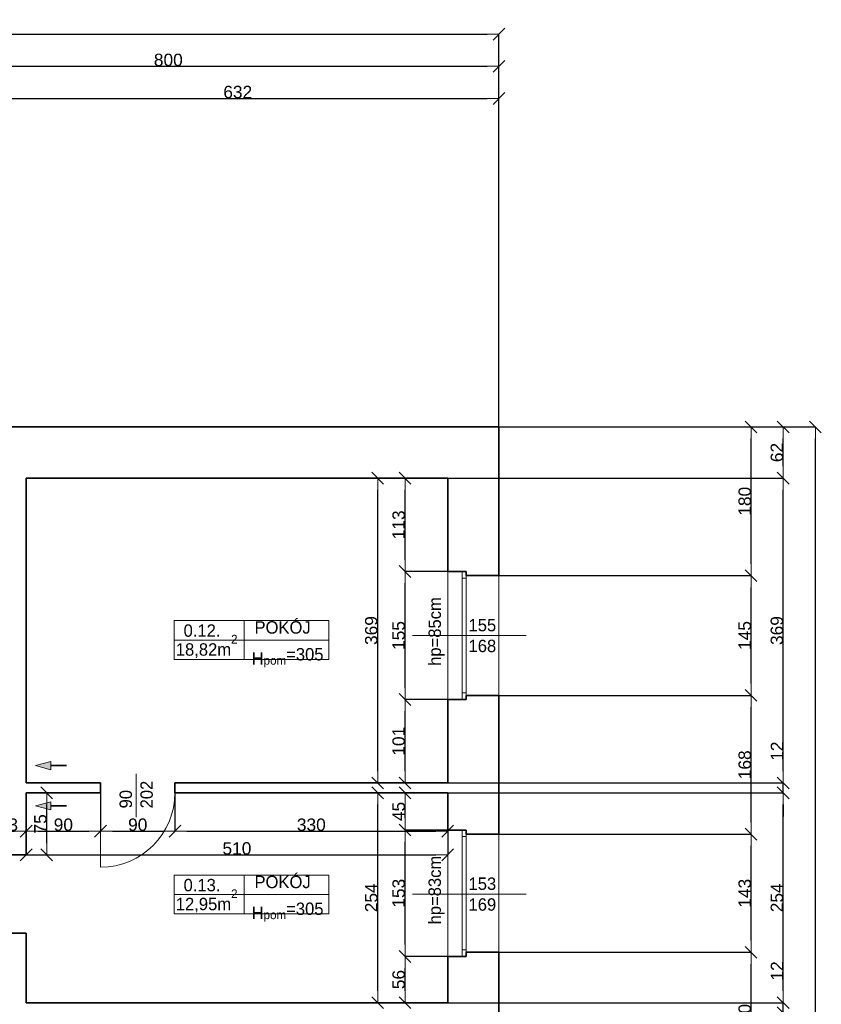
# Model space of a CAD drawing. Header units: metres. Extents: x 7506757 to 756746378, y 5735207 to 582114514.
# Tile 50 of 256: x 7552485 to 7562183, y 5830465 to 5842383. Entities that reach past the tile are written whole.
import ezdxf

# ---------------------------------------------------------------- set-up
doc = ezdxf.new("R2010")
doc.units = ezdxf.units.M
doc.header["$MEASUREMENT"] = 0
doc.header["$PDMODE"] = 2
doc.layers.get('0').update_dxf_attribs({"color": 250, "linetype": 'CONTINUOUS', "lineweight": 100, "plot": 0})
doc.layers.get('Defpoints').update_dxf_attribs({"linetype": 'CONTINUOUS'})
for name, color, linetype, lineweight in [('2D - Ogolne46', 7, 'CONTINUOUS', 18), ('7 - linia widok1', 7, 'CONTINUOUS', 13), ('M_OCIANA1', 7, 'CONTINUOUS', 13), ('M_OCIANA6', 5, 'CONTINUOUS', 35), ('M_OPISY141', 7, 'CONTINUOUS', 0), ('m_umeblowanie1', 7, 'CONTINUOUS', 13), ('opis1', 7, 'CONTINUOUS', 13)]:
    doc.layers.add(name, color=color, linetype=linetype, lineweight=lineweight)
doc.layers.add('M_OCIANA', color=7, linetype='CONTINUOUS')
doc.layers.add('PWYMIAR', color=7, linetype='CONTINUOUS')
doc.styles.add('GENERATED_STYLE_1', font='arial.ttf')
doc.styles.add('GENERATED_STYLE_2', font='txt')
doc.dimstyles.new('GENERATED_STYLE__1', dxfattribs={"dimtxt": 150, "dimasz": 142.5, "dimexe": 0.18, "dimexo": 0, "dimgap": 0.09, "dimtad": 1, "dimdec": 0, "dimlfac": 0.1, "dimzin": 0, "dimdsep": 46, "dimtxsty": 'GENERATED_STYLE_1', "dimblk": 'ARROWHEAD_6', "dimblk1": 'ARROWHEAD_6', "dimblk2": 'ARROWHEAD_6', "dimcen": 0.09, "dimclrd": 251, "dimclre": 251, "dimclrt": 7, "dimazin": 0, "dimtfac": 1, "dimtdec": 4, "dimtmove": 0, "dimatfit": 3, "dimfxl": 0, "dimtolj": 1, "dimtzin": 0, "dimarcsym": 0})
doc.dimstyles.new('GENERATED_STYLE__2', dxfattribs={"dimtxt": 150, "dimasz": 142.5, "dimexe": 0.18, "dimexo": 0, "dimgap": 0.09, "dimtad": 1, "dimtih": 1, "dimtoh": 1, "dimdec": 0, "dimlfac": 0.1, "dimzin": 0, "dimdsep": 46, "dimtxsty": 'GENERATED_STYLE_1', "dimblk": 'ARROWHEAD_6', "dimblk1": 'ARROWHEAD_6', "dimblk2": 'ARROWHEAD_6', "dimcen": 0.09, "dimclrd": 251, "dimclre": 251, "dimclrt": 7, "dimazin": 0, "dimtfac": 1, "dimtdec": 4, "dimtmove": 0, "dimatfit": 3, "dimfxl": 0, "dimtolj": 1, "dimtzin": 0, "dimarcsym": 0})

# ---------------------------------------------------------------- blocks, each defined once
blk = doc.blocks.new('Linia_55', base_point=(611546, 282375))
at = {"layer": 'M_OCIANA1', "linetype": 'Continuous'}
blk.add_hatch(color=256, dxfattribs=at).paths.add_polyline_path([(611546, 282375), (611732, 282425), (611732, 282325)], flags=0)
for p, q in [((611546, 282375), (611732, 282425)), ((611546, 282375), (611732, 282325)), ((611732, 282425), (611732, 282325))]:
    blk.add_line(p, q, dxfattribs=at)
at = {"layer": 'M_OCIANA6', "linetype": 'Continuous'}
blk.add_line((611732, 282375), (611924, 282375), dxfattribs=at)
blk = doc.blocks.new('Linia_56', base_point=(611546, 281888))
at = {"layer": 'M_OCIANA1', "linetype": 'Continuous'}
blk.add_hatch(color=256, dxfattribs=at).paths.add_polyline_path([(611546, 281888), (611732, 281938), (611732, 281838)], flags=0)
for p, q in [((611546, 281888), (611732, 281938)), ((611546, 281888), (611732, 281838)), ((611732, 281938), (611732, 281838))]:
    blk.add_line(p, q, dxfattribs=at)
at = {"layer": 'M_OCIANA6', "linetype": 'Continuous'}
blk.add_line((611732, 281888), (611924, 281888), dxfattribs=at)
blk = doc.blocks.new('ARROWHEAD_6')
at = {"color": 0, "linetype": 'Continuous', "lineweight": 0}
for p, q in [((0, 0), (-1, 0)), ((-0.5, -0.5), (0.5, 0.5))]:
    blk.add_line(p, q, dxfattribs=at)
blk = doc.blocks.new('*D4369')
at = {"layer": 'Defpoints', "color": 0, "linetype": 'Continuous', "transparency": 16777216}
for p in [(7552133, 5833114), (7552563, 5832561), (7552563, 5832274)]:
    blk.add_point(p, dxfattribs=at)
at = {"layer": 'PWYMIAR', "color": 251, "linetype": 'Continuous', "lineweight": -2, "transparency": 16777216}
for p, q in [((7552133, 5833114), (7552133, 5832561)), ((7552276, 5832561), (7552421, 5832561)), ((7552563, 5832274), (7552563, 5832561))]:
    blk.add_line(p, q, dxfattribs=at)
at = {"layer": 'PWYMIAR', "color": 251, "linetype": 'Continuous', "lineweight": -2, "transparency": 16777216, "xscale": 142.5, "yscale": 142.5, "zscale": 142.5, "rotation": 180}
blk.add_blockref('ARROWHEAD_6', (7552133, 5832561), dxfattribs=at)
at = {"layer": 'PWYMIAR', "color": 251, "linetype": 'Continuous', "lineweight": -2, "transparency": 16777216, "xscale": 142.5, "yscale": 142.5, "zscale": 142.5}
blk.add_blockref('ARROWHEAD_6', (7552563, 5832561), dxfattribs=at)
at = {"layer": 'PWYMIAR', "color": 7, "linetype": 'Continuous', "lineweight": 13, "transparency": 16777216, "insert": (7552348, 5832638), "char_height": 150, "attachment_point": 5, "style": 'GENERATED_STYLE_1'}
blk.add_mtext('\\A1;43', dxfattribs=at)
blk = doc.blocks.new('*D4370')
at = {"layer": 'Defpoints', "color": 0, "linetype": 'Continuous', "transparency": 16777216}
for p in [(7553463, 5833024), (7553463, 5832561), (7552563, 5832274)]:
    blk.add_point(p, dxfattribs=at)
at = {"layer": 'PWYMIAR', "color": 251, "linetype": 'Continuous', "lineweight": -2, "transparency": 16777216}
for p, q in [((7553463, 5833024), (7553463, 5832561)), ((7552563, 5832274), (7552563, 5832561)), ((7552706, 5832561), (7553321, 5832561))]:
    blk.add_line(p, q, dxfattribs=at)
at = {"layer": 'PWYMIAR', "color": 251, "linetype": 'Continuous', "lineweight": -2, "transparency": 16777216, "xscale": 142.5, "yscale": 142.5, "zscale": 142.5, "rotation": 180}
blk.add_blockref('ARROWHEAD_6', (7552563, 5832561), dxfattribs=at)
at = {"layer": 'PWYMIAR', "color": 251, "linetype": 'Continuous', "lineweight": -2, "transparency": 16777216, "xscale": 142.5, "yscale": 142.5, "zscale": 142.5}
blk.add_blockref('ARROWHEAD_6', (7553463, 5832561), dxfattribs=at)
at = {"layer": 'PWYMIAR', "color": 7, "linetype": 'Continuous', "lineweight": 13, "transparency": 16777216, "insert": (7553013, 5832638), "char_height": 150, "attachment_point": 5, "style": 'GENERATED_STYLE_1'}
blk.add_mtext('\\A1;90', dxfattribs=at)
blk = doc.blocks.new('*D4371')
at = {"layer": 'Defpoints', "color": 0, "linetype": 'Continuous', "transparency": 16777216}
for p in [(7553463, 5833024), (7554363, 5833024), (7554363, 5832561)]:
    blk.add_point(p, dxfattribs=at)
at = {"layer": 'PWYMIAR', "color": 251, "linetype": 'Continuous', "lineweight": -2, "transparency": 16777216}
for p, q in [((7553463, 5833024), (7553463, 5832561)), ((7554363, 5833024), (7554363, 5832561)), ((7553606, 5832561), (7554221, 5832561))]:
    blk.add_line(p, q, dxfattribs=at)
at = {"layer": 'PWYMIAR', "color": 251, "linetype": 'Continuous', "lineweight": -2, "transparency": 16777216, "xscale": 142.5, "yscale": 142.5, "zscale": 142.5, "rotation": 180}
blk.add_blockref('ARROWHEAD_6', (7553463, 5832561), dxfattribs=at)
at = {"layer": 'PWYMIAR', "color": 251, "linetype": 'Continuous', "lineweight": -2, "transparency": 16777216, "xscale": 142.5, "yscale": 142.5, "zscale": 142.5}
blk.add_blockref('ARROWHEAD_6', (7554363, 5832561), dxfattribs=at)
at = {"layer": 'PWYMIAR', "color": 7, "linetype": 'Continuous', "lineweight": 13, "transparency": 16777216, "insert": (7553913, 5832638), "char_height": 150, "attachment_point": 5, "style": 'GENERATED_STYLE_1'}
blk.add_mtext('\\A1;90', dxfattribs=at)
blk = doc.blocks.new('*D4372')
at = {"layer": 'Defpoints', "color": 0, "linetype": 'Continuous', "transparency": 16777216}
for p in [(7554363, 5833024), (7557663, 5833024), (7557663, 5832561)]:
    blk.add_point(p, dxfattribs=at)
at = {"layer": 'PWYMIAR', "color": 251, "linetype": 'Continuous', "lineweight": -2, "transparency": 16777216}
for p, q in [((7554363, 5833024), (7554363, 5832561)), ((7557663, 5833024), (7557663, 5832561)), ((7554506, 5832561), (7557521, 5832561))]:
    blk.add_line(p, q, dxfattribs=at)
at = {"layer": 'PWYMIAR', "color": 251, "linetype": 'Continuous', "lineweight": -2, "transparency": 16777216, "xscale": 142.5, "yscale": 142.5, "zscale": 142.5, "rotation": 180}
blk.add_blockref('ARROWHEAD_6', (7554363, 5832561), dxfattribs=at)
at = {"layer": 'PWYMIAR', "color": 251, "linetype": 'Continuous', "lineweight": -2, "transparency": 16777216, "xscale": 142.5, "yscale": 142.5, "zscale": 142.5}
blk.add_blockref('ARROWHEAD_6', (7557663, 5832561), dxfattribs=at)
at = {"layer": 'PWYMIAR', "color": 7, "linetype": 'Continuous', "lineweight": 13, "transparency": 16777216, "insert": (7556013, 5832638), "char_height": 150, "attachment_point": 5, "style": 'GENERATED_STYLE_1'}
blk.add_mtext('\\A1;330', dxfattribs=at)
blk = doc.blocks.new('*D4373')
at = {"layer": 'Defpoints', "color": 0, "linetype": 'Continuous', "transparency": 16777216}
for p in [(7557147, 5834154), (7557663, 5834154), (7557663, 5833144)]:
    blk.add_point(p, dxfattribs=at)
at = {"layer": 'PWYMIAR', "color": 251, "linetype": 'Continuous', "lineweight": -2, "transparency": 16777216}
for p, q in [((7557663, 5834154), (7557147, 5834154)), ((7557147, 5833287), (7557147, 5834012)), ((7557663, 5833144), (7557147, 5833144))]:
    blk.add_line(p, q, dxfattribs=at)
at = {"layer": 'PWYMIAR', "color": 251, "linetype": 'Continuous', "lineweight": -2, "transparency": 16777216, "xscale": 142.5, "yscale": 142.5, "zscale": 142.5}
for p, rotation in [((7557147, 5834154), 90), ((7557147, 5833144), 270)]:
    blk.add_blockref('ARROWHEAD_6', p, dxfattribs=dict(at, rotation=rotation))
at = {"layer": 'PWYMIAR', "color": 7, "linetype": 'Continuous', "lineweight": 13, "transparency": 16777216, "insert": (7557070, 5833649), "char_height": 150, "attachment_point": 5, "rotation": 90, "style": 'GENERATED_STYLE_1'}
blk.add_mtext('\\A1;101', dxfattribs=at)
blk = doc.blocks.new('*D4374')
at = {"layer": 'Defpoints', "color": 0, "linetype": 'Continuous', "transparency": 16777216}
for p in [(7557147, 5835704), (7557663, 5835704), (7557663, 5834154)]:
    blk.add_point(p, dxfattribs=at)
at = {"layer": 'PWYMIAR', "color": 251, "linetype": 'Continuous', "lineweight": -2, "transparency": 16777216}
for p, q in [((7557663, 5835704), (7557147, 5835704)), ((7557147, 5834297), (7557147, 5835562)), ((7557663, 5834154), (7557147, 5834154))]:
    blk.add_line(p, q, dxfattribs=at)
at = {"layer": 'PWYMIAR', "color": 251, "linetype": 'Continuous', "lineweight": -2, "transparency": 16777216, "xscale": 142.5, "yscale": 142.5, "zscale": 142.5}
for p, rotation in [((7557147, 5835704), 90), ((7557147, 5834154), 270)]:
    blk.add_blockref('ARROWHEAD_6', p, dxfattribs=dict(at, rotation=rotation))
at = {"layer": 'PWYMIAR', "color": 7, "linetype": 'Continuous', "lineweight": 13, "transparency": 16777216, "insert": (7557070, 5834929), "char_height": 150, "attachment_point": 5, "rotation": 90, "style": 'GENERATED_STYLE_1'}
blk.add_mtext('\\A1;155', dxfattribs=at)
blk = doc.blocks.new('*D4375')
at = {"layer": 'Defpoints', "color": 0, "linetype": 'Continuous', "transparency": 16777216}
for p in [(7557147, 5836834), (7557663, 5836834), (7557663, 5835704)]:
    blk.add_point(p, dxfattribs=at)
at = {"layer": 'PWYMIAR', "color": 251, "linetype": 'Continuous', "lineweight": -2, "transparency": 16777216}
for p, q in [((7557663, 5836834), (7557147, 5836834)), ((7557147, 5835847), (7557147, 5836692)), ((7557663, 5835704), (7557147, 5835704))]:
    blk.add_line(p, q, dxfattribs=at)
at = {"layer": 'PWYMIAR', "color": 251, "linetype": 'Continuous', "lineweight": -2, "transparency": 16777216, "xscale": 142.5, "yscale": 142.5, "zscale": 142.5}
for p, rotation in [((7557147, 5836834), 90), ((7557147, 5835704), 270)]:
    blk.add_blockref('ARROWHEAD_6', p, dxfattribs=dict(at, rotation=rotation))
at = {"layer": 'PWYMIAR', "color": 7, "linetype": 'Continuous', "lineweight": 13, "transparency": 16777216, "insert": (7557070, 5836269), "char_height": 150, "attachment_point": 5, "rotation": 90, "style": 'GENERATED_STYLE_1'}
blk.add_mtext('\\A1;113', dxfattribs=at)
blk = doc.blocks.new('*D4376')
at = {"layer": 'Defpoints', "color": 0, "linetype": 'Continuous', "transparency": 16777216}
for p in [(7557147, 5831044), (7557663, 5831044), (7557663, 5830484)]:
    blk.add_point(p, dxfattribs=at)
at = {"layer": 'PWYMIAR', "color": 251, "linetype": 'Continuous', "lineweight": -2, "transparency": 16777216}
for p, q in [((7557663, 5831044), (7557147, 5831044)), ((7557147, 5830627), (7557147, 5830902)), ((7557663, 5830484), (7557147, 5830484))]:
    blk.add_line(p, q, dxfattribs=at)
at = {"layer": 'PWYMIAR', "color": 251, "linetype": 'Continuous', "lineweight": -2, "transparency": 16777216, "xscale": 142.5, "yscale": 142.5, "zscale": 142.5}
for p, rotation in [((7557147, 5831044), 90), ((7557147, 5830484), 270)]:
    blk.add_blockref('ARROWHEAD_6', p, dxfattribs=dict(at, rotation=rotation))
at = {"layer": 'PWYMIAR', "color": 7, "linetype": 'Continuous', "lineweight": 13, "transparency": 16777216, "insert": (7557070, 5830764), "char_height": 150, "attachment_point": 5, "rotation": 90, "style": 'GENERATED_STYLE_1'}
blk.add_mtext('\\A1;56', dxfattribs=at)
blk = doc.blocks.new('*D4377')
at = {"layer": 'Defpoints', "color": 0, "linetype": 'Continuous', "transparency": 16777216}
for p in [(7557147, 5832574), (7557663, 5832574), (7557663, 5831044)]:
    blk.add_point(p, dxfattribs=at)
at = {"layer": 'PWYMIAR', "color": 251, "linetype": 'Continuous', "lineweight": -2, "transparency": 16777216}
for p, q in [((7557663, 5832574), (7557147, 5832574)), ((7557147, 5831187), (7557147, 5832432)), ((7557663, 5831044), (7557147, 5831044))]:
    blk.add_line(p, q, dxfattribs=at)
at = {"layer": 'PWYMIAR', "color": 251, "linetype": 'Continuous', "lineweight": -2, "transparency": 16777216, "xscale": 142.5, "yscale": 142.5, "zscale": 142.5}
for p, rotation in [((7557147, 5832574), 90), ((7557147, 5831044), 270)]:
    blk.add_blockref('ARROWHEAD_6', p, dxfattribs=dict(at, rotation=rotation))
at = {"layer": 'PWYMIAR', "color": 7, "linetype": 'Continuous', "lineweight": 13, "transparency": 16777216, "insert": (7557070, 5831809), "char_height": 150, "attachment_point": 5, "rotation": 90, "style": 'GENERATED_STYLE_1'}
blk.add_mtext('\\A1;153', dxfattribs=at)
blk = doc.blocks.new('*D4378')
at = {"layer": 'Defpoints', "color": 0, "linetype": 'Continuous', "transparency": 16777216}
for p in [(7557147, 5833024), (7557663, 5833024), (7557663, 5832574)]:
    blk.add_point(p, dxfattribs=at)
at = {"layer": 'PWYMIAR', "color": 251, "linetype": 'Continuous', "lineweight": -2, "transparency": 16777216}
for p, q in [((7557663, 5833024), (7557147, 5833024)), ((7557147, 5832717), (7557147, 5832882)), ((7557663, 5832574), (7557147, 5832574))]:
    blk.add_line(p, q, dxfattribs=at)
at = {"layer": 'PWYMIAR', "color": 251, "linetype": 'Continuous', "lineweight": -2, "transparency": 16777216, "xscale": 142.5, "yscale": 142.5, "zscale": 142.5}
for p, rotation in [((7557147, 5833024), 90), ((7557147, 5832574), 270)]:
    blk.add_blockref('ARROWHEAD_6', p, dxfattribs=dict(at, rotation=rotation))
at = {"layer": 'PWYMIAR', "color": 7, "linetype": 'Continuous', "lineweight": 13, "transparency": 16777216, "insert": (7557071, 5832799), "char_height": 150, "attachment_point": 5, "rotation": 90, "style": 'GENERATED_STYLE_1'}
blk.add_mtext('\\A1;45', dxfattribs=at)
blk = doc.blocks.new('*D4431')
at = {"layer": 'Defpoints', "color": 0, "linetype": 'Continuous', "transparency": 16777216}
for p in [(7556816, 5836834), (7557663, 5836834), (7557663, 5833144)]:
    blk.add_point(p, dxfattribs=at)
at = {"layer": 'PWYMIAR', "color": 251, "linetype": 'Continuous', "lineweight": -2, "transparency": 16777216}
for p, q in [((7557663, 5836834), (7556815, 5836834)), ((7556816, 5833287), (7556816, 5836692)), ((7557663, 5833144), (7556815, 5833144))]:
    blk.add_line(p, q, dxfattribs=at)
at = {"layer": 'PWYMIAR', "color": 251, "linetype": 'Continuous', "lineweight": -2, "transparency": 16777216, "xscale": 142.5, "yscale": 142.5, "zscale": 142.5}
for p, rotation in [((7556816, 5836834), 90), ((7556816, 5833144), 270)]:
    blk.add_blockref('ARROWHEAD_6', p, dxfattribs=dict(at, rotation=rotation))
at = {"layer": 'PWYMIAR', "color": 7, "linetype": 'Continuous', "lineweight": 13, "transparency": 16777216, "insert": (7556739, 5834989), "char_height": 150, "attachment_point": 5, "rotation": 90, "style": 'GENERATED_STYLE_1'}
blk.add_mtext('\\A1;369', dxfattribs=at)
blk = doc.blocks.new('*D4432')
at = {"layer": 'Defpoints', "color": 0, "linetype": 'Continuous', "transparency": 16777216}
for p in [(7556816, 5833024), (7557663, 5833024), (7557663, 5830484)]:
    blk.add_point(p, dxfattribs=at)
at = {"layer": 'PWYMIAR', "color": 251, "linetype": 'Continuous', "lineweight": -2, "transparency": 16777216}
for p, q in [((7557663, 5833024), (7556815, 5833024)), ((7556816, 5830627), (7556816, 5832882)), ((7557663, 5830484), (7556815, 5830484))]:
    blk.add_line(p, q, dxfattribs=at)
at = {"layer": 'PWYMIAR', "color": 251, "linetype": 'Continuous', "lineweight": -2, "transparency": 16777216, "xscale": 142.5, "yscale": 142.5, "zscale": 142.5}
for p, rotation in [((7556816, 5833024), 90), ((7556816, 5830484), 270)]:
    blk.add_blockref('ARROWHEAD_6', p, dxfattribs=dict(at, rotation=rotation))
at = {"layer": 'PWYMIAR', "color": 7, "linetype": 'Continuous', "lineweight": 13, "transparency": 16777216, "insert": (7556739, 5831754), "char_height": 150, "attachment_point": 5, "rotation": 90, "style": 'GENERATED_STYLE_1'}
blk.add_mtext('\\A1;254', dxfattribs=at)
blk = doc.blocks.new('*D4480')
at = {"layer": 'Defpoints', "color": 0, "linetype": 'Continuous', "transparency": 16777216}
for p in [(7552563, 5833024), (7557663, 5833024), (7557663, 5832274)]:
    blk.add_point(p, dxfattribs=at)
at = {"layer": 'PWYMIAR', "color": 251, "linetype": 'Continuous', "lineweight": -2, "transparency": 16777216}
for p, q in [((7552563, 5833024), (7552563, 5832274)), ((7557663, 5833024), (7557663, 5832274)), ((7552706, 5832274), (7557521, 5832274))]:
    blk.add_line(p, q, dxfattribs=at)
at = {"layer": 'PWYMIAR', "color": 251, "linetype": 'Continuous', "lineweight": -2, "transparency": 16777216, "xscale": 142.5, "yscale": 142.5, "zscale": 142.5, "rotation": 180}
blk.add_blockref('ARROWHEAD_6', (7552563, 5832274), dxfattribs=at)
at = {"layer": 'PWYMIAR', "color": 251, "linetype": 'Continuous', "lineweight": -2, "transparency": 16777216, "xscale": 142.5, "yscale": 142.5, "zscale": 142.5}
blk.add_blockref('ARROWHEAD_6', (7557663, 5832274), dxfattribs=at)
at = {"layer": 'PWYMIAR', "color": 7, "linetype": 'Continuous', "lineweight": 13, "transparency": 16777216, "insert": (7555113, 5832351), "char_height": 150, "attachment_point": 5, "style": 'GENERATED_STYLE_1'}
blk.add_mtext('\\A1;510', dxfattribs=at)
blk = doc.blocks.new('*D4517')
at = {"layer": 'Defpoints', "color": 0, "linetype": 'Continuous', "transparency": 16777216}
for p in [(7552563, 5833024), (7552812, 5833024), (7552563, 5832274)]:
    blk.add_point(p, dxfattribs=at)
at = {"layer": 'PWYMIAR', "color": 251, "linetype": 'Continuous', "lineweight": -2, "transparency": 16777216}
for p, q in [((7552563, 5833024), (7552812, 5833024)), ((7552812, 5832417), (7552812, 5832882)), ((7552563, 5832274), (7552812, 5832274))]:
    blk.add_line(p, q, dxfattribs=at)
at = {"layer": 'PWYMIAR', "color": 251, "linetype": 'Continuous', "lineweight": -2, "transparency": 16777216, "xscale": 142.5, "yscale": 142.5, "zscale": 142.5}
for p, rotation in [((7552812, 5833024), 90), ((7552812, 5832274), 270)]:
    blk.add_blockref('ARROWHEAD_6', p, dxfattribs=dict(at, rotation=rotation))
at = {"layer": 'PWYMIAR', "color": 7, "linetype": 'Continuous', "lineweight": 13, "transparency": 16777216, "insert": (7552736, 5832649), "char_height": 150, "attachment_point": 5, "rotation": 90, "style": 'GENERATED_STYLE_1'}
blk.add_mtext('\\A1;75', dxfattribs=at)
blk = doc.blocks.new('*D4590')
at = {"layer": 'Defpoints', "color": 0, "linetype": 'Continuous', "transparency": 16777216}
for p in [(7558283, 5831094), (7561333, 5831094), (7558283, 5829494)]:
    blk.add_point(p, dxfattribs=at)
at = {"layer": 'PWYMIAR', "color": 251, "linetype": 'Continuous', "lineweight": -2, "transparency": 16777216}
for p, q in [((7558283, 5831094), (7561334, 5831094)), ((7561333, 5829637), (7561333, 5830952)), ((7558283, 5829494), (7561334, 5829494))]:
    blk.add_line(p, q, dxfattribs=at)
at = {"layer": 'PWYMIAR', "color": 251, "linetype": 'Continuous', "lineweight": -2, "transparency": 16777216, "xscale": 142.5, "yscale": 142.5, "zscale": 142.5}
for p, rotation in [((7561333, 5831094), 90), ((7561333, 5829494), 270)]:
    blk.add_blockref('ARROWHEAD_6', p, dxfattribs=dict(at, rotation=rotation))
at = {"layer": 'PWYMIAR', "color": 7, "linetype": 'Continuous', "lineweight": 13, "transparency": 16777216, "insert": (7561257, 5830294), "char_height": 150, "attachment_point": 5, "rotation": 90, "style": 'GENERATED_STYLE_1'}
blk.add_mtext('\\A1;160', dxfattribs=at)
blk = doc.blocks.new('*D4591')
at = {"layer": 'Defpoints', "color": 0, "linetype": 'Continuous', "transparency": 16777216}
for p in [(7558283, 5832524), (7561333, 5832524), (7558283, 5831094)]:
    blk.add_point(p, dxfattribs=at)
at = {"layer": 'PWYMIAR', "color": 251, "linetype": 'Continuous', "lineweight": -2, "transparency": 16777216}
for p, q in [((7558283, 5832524), (7561334, 5832524)), ((7561333, 5831237), (7561333, 5832382)), ((7558283, 5831094), (7561334, 5831094))]:
    blk.add_line(p, q, dxfattribs=at)
at = {"layer": 'PWYMIAR', "color": 251, "linetype": 'Continuous', "lineweight": -2, "transparency": 16777216, "xscale": 142.5, "yscale": 142.5, "zscale": 142.5}
for p, rotation in [((7561333, 5832524), 90), ((7561333, 5831094), 270)]:
    blk.add_blockref('ARROWHEAD_6', p, dxfattribs=dict(at, rotation=rotation))
at = {"layer": 'PWYMIAR', "color": 7, "linetype": 'Continuous', "lineweight": 13, "transparency": 16777216, "insert": (7561257, 5831809), "char_height": 150, "attachment_point": 5, "rotation": 90, "style": 'GENERATED_STYLE_1'}
blk.add_mtext('\\A1;143', dxfattribs=at)
blk = doc.blocks.new('*D4592')
at = {"layer": 'Defpoints', "color": 0, "linetype": 'Continuous', "transparency": 16777216}
for p in [(7558283, 5834204), (7561333, 5834204), (7558283, 5832524)]:
    blk.add_point(p, dxfattribs=at)
at = {"layer": 'PWYMIAR', "color": 251, "linetype": 'Continuous', "lineweight": -2, "transparency": 16777216}
for p, q in [((7558283, 5834204), (7561334, 5834204)), ((7561333, 5832667), (7561333, 5834062)), ((7558283, 5832524), (7561334, 5832524))]:
    blk.add_line(p, q, dxfattribs=at)
at = {"layer": 'PWYMIAR', "color": 251, "linetype": 'Continuous', "lineweight": -2, "transparency": 16777216, "xscale": 142.5, "yscale": 142.5, "zscale": 142.5}
for p, rotation in [((7561333, 5834204), 90), ((7561333, 5832524), 270)]:
    blk.add_blockref('ARROWHEAD_6', p, dxfattribs=dict(at, rotation=rotation))
at = {"layer": 'PWYMIAR', "color": 7, "linetype": 'Continuous', "lineweight": 13, "transparency": 16777216, "insert": (7561257, 5833364), "char_height": 150, "attachment_point": 5, "rotation": 90, "style": 'GENERATED_STYLE_1'}
blk.add_mtext('\\A1;168', dxfattribs=at)
blk = doc.blocks.new('*D4593')
at = {"layer": 'Defpoints', "color": 0, "linetype": 'Continuous', "transparency": 16777216}
for p in [(7558283, 5835654), (7561333, 5835654), (7558283, 5834204)]:
    blk.add_point(p, dxfattribs=at)
at = {"layer": 'PWYMIAR', "color": 251, "linetype": 'Continuous', "lineweight": -2, "transparency": 16777216}
for p, q in [((7558283, 5835654), (7561334, 5835654)), ((7561333, 5834347), (7561333, 5835512)), ((7558283, 5834204), (7561334, 5834204))]:
    blk.add_line(p, q, dxfattribs=at)
at = {"layer": 'PWYMIAR', "color": 251, "linetype": 'Continuous', "lineweight": -2, "transparency": 16777216, "xscale": 142.5, "yscale": 142.5, "zscale": 142.5}
for p, rotation in [((7561333, 5835654), 90), ((7561333, 5834204), 270)]:
    blk.add_blockref('ARROWHEAD_6', p, dxfattribs=dict(at, rotation=rotation))
at = {"layer": 'PWYMIAR', "color": 7, "linetype": 'Continuous', "lineweight": 13, "transparency": 16777216, "insert": (7561257, 5834929), "char_height": 150, "attachment_point": 5, "rotation": 90, "style": 'GENERATED_STYLE_1'}
blk.add_mtext('\\A1;145', dxfattribs=at)
blk = doc.blocks.new('*D4594')
at = {"layer": 'Defpoints', "color": 0, "linetype": 'Continuous', "transparency": 16777216}
for p in [(7558283, 5837454), (7561333, 5837454), (7558283, 5835654)]:
    blk.add_point(p, dxfattribs=at)
at = {"layer": 'PWYMIAR', "color": 251, "linetype": 'Continuous', "lineweight": -2, "transparency": 16777216}
for p, q in [((7558283, 5837454), (7561334, 5837454)), ((7561333, 5835797), (7561333, 5837312)), ((7558283, 5835654), (7561334, 5835654))]:
    blk.add_line(p, q, dxfattribs=at)
at = {"layer": 'PWYMIAR', "color": 251, "linetype": 'Continuous', "lineweight": -2, "transparency": 16777216, "xscale": 142.5, "yscale": 142.5, "zscale": 142.5}
for p, rotation in [((7561333, 5837454), 90), ((7561333, 5835654), 270)]:
    blk.add_blockref('ARROWHEAD_6', p, dxfattribs=dict(at, rotation=rotation))
at = {"layer": 'PWYMIAR', "color": 7, "linetype": 'Continuous', "lineweight": 13, "transparency": 16777216, "insert": (7561257, 5836554), "char_height": 150, "attachment_point": 5, "rotation": 90, "style": 'GENERATED_STYLE_1'}
blk.add_mtext('\\A1;180', dxfattribs=at)
blk = doc.blocks.new('*D4601')
at = {"layer": 'Defpoints', "color": 0, "linetype": 'Continuous', "transparency": 16777216}
for p in [(7557663, 5830484), (7561722, 5830484), (7557663, 5830364)]:
    blk.add_point(p, dxfattribs=at)
at = {"layer": 'PWYMIAR', "color": 251, "linetype": 'Continuous', "lineweight": -2, "transparency": 16777216}
for p, q in [((7561722, 5830627), (7561722, 5830968)), ((7557663, 5830484), (7561723, 5830484)), ((7561722, 5830364), (7561722, 5830484)), ((7557663, 5830364), (7561723, 5830364)), ((7561722, 5830222), (7561722, 5830079))]:
    blk.add_line(p, q, dxfattribs=at)
at = {"layer": 'PWYMIAR', "color": 251, "linetype": 'Continuous', "lineweight": -2, "transparency": 16777216, "xscale": 142.5, "yscale": 142.5, "zscale": 142.5}
for p, rotation in [((7561722, 5830484), 270), ((7561722, 5830364), 90)]:
    blk.add_blockref('ARROWHEAD_6', p, dxfattribs=dict(at, rotation=rotation))
at = {"layer": 'PWYMIAR', "color": 7, "linetype": 'Continuous', "lineweight": 13, "transparency": 16777216, "insert": (7561647, 5830869), "char_height": 150, "attachment_point": 5, "rotation": 90, "style": 'GENERATED_STYLE_1'}
blk.add_mtext('\\A1;12', dxfattribs=at)
blk = doc.blocks.new('*D4602')
at = {"layer": 'Defpoints', "color": 0, "linetype": 'Continuous', "transparency": 16777216}
for p in [(7557663, 5833024), (7561722, 5833024), (7557663, 5830484)]:
    blk.add_point(p, dxfattribs=at)
at = {"layer": 'PWYMIAR', "color": 251, "linetype": 'Continuous', "lineweight": -2, "transparency": 16777216}
for p, q in [((7557663, 5833024), (7561723, 5833024)), ((7561722, 5830627), (7561722, 5832882)), ((7557663, 5830484), (7561723, 5830484))]:
    blk.add_line(p, q, dxfattribs=at)
at = {"layer": 'PWYMIAR', "color": 251, "linetype": 'Continuous', "lineweight": -2, "transparency": 16777216, "xscale": 142.5, "yscale": 142.5, "zscale": 142.5}
for p, rotation in [((7561722, 5833024), 90), ((7561722, 5830484), 270)]:
    blk.add_blockref('ARROWHEAD_6', p, dxfattribs=dict(at, rotation=rotation))
at = {"layer": 'PWYMIAR', "color": 7, "linetype": 'Continuous', "lineweight": 13, "transparency": 16777216, "insert": (7561646, 5831754), "char_height": 150, "attachment_point": 5, "rotation": 90, "style": 'GENERATED_STYLE_1'}
blk.add_mtext('\\A1;254', dxfattribs=at)
blk = doc.blocks.new('*D4603')
at = {"layer": 'Defpoints', "color": 0, "linetype": 'Continuous', "transparency": 16777216}
for p in [(7557663, 5833144), (7561722, 5833144), (7557663, 5833024)]:
    blk.add_point(p, dxfattribs=at)
at = {"layer": 'PWYMIAR', "color": 251, "linetype": 'Continuous', "lineweight": -2, "transparency": 16777216}
for p, q in [((7561722, 5833287), (7561722, 5833628)), ((7557663, 5833144), (7561723, 5833144)), ((7561722, 5833024), (7561722, 5833144)), ((7557663, 5833024), (7561723, 5833024)), ((7561722, 5832882), (7561722, 5832739))]:
    blk.add_line(p, q, dxfattribs=at)
at = {"layer": 'PWYMIAR', "color": 251, "linetype": 'Continuous', "lineweight": -2, "transparency": 16777216, "xscale": 142.5, "yscale": 142.5, "zscale": 142.5}
for p, rotation in [((7561722, 5833144), 270), ((7561722, 5833024), 90)]:
    blk.add_blockref('ARROWHEAD_6', p, dxfattribs=dict(at, rotation=rotation))
at = {"layer": 'PWYMIAR', "color": 7, "linetype": 'Continuous', "lineweight": 13, "transparency": 16777216, "insert": (7561647, 5833529), "char_height": 150, "attachment_point": 5, "rotation": 90, "style": 'GENERATED_STYLE_1'}
blk.add_mtext('\\A1;12', dxfattribs=at)
blk = doc.blocks.new('*D4604')
at = {"layer": 'Defpoints', "color": 0, "linetype": 'Continuous', "transparency": 16777216}
for p in [(7557663, 5836834), (7561722, 5836834), (7557663, 5833144)]:
    blk.add_point(p, dxfattribs=at)
at = {"layer": 'PWYMIAR', "color": 251, "linetype": 'Continuous', "lineweight": -2, "transparency": 16777216}
for p, q in [((7557663, 5836834), (7561723, 5836834)), ((7561722, 5833287), (7561722, 5836692)), ((7557663, 5833144), (7561723, 5833144))]:
    blk.add_line(p, q, dxfattribs=at)
at = {"layer": 'PWYMIAR', "color": 251, "linetype": 'Continuous', "lineweight": -2, "transparency": 16777216, "xscale": 142.5, "yscale": 142.5, "zscale": 142.5}
for p, rotation in [((7561722, 5836834), 90), ((7561722, 5833144), 270)]:
    blk.add_blockref('ARROWHEAD_6', p, dxfattribs=dict(at, rotation=rotation))
at = {"layer": 'PWYMIAR', "color": 7, "linetype": 'Continuous', "lineweight": 13, "transparency": 16777216, "insert": (7561646, 5834989), "char_height": 150, "attachment_point": 5, "rotation": 90, "style": 'GENERATED_STYLE_1'}
blk.add_mtext('\\A1;369', dxfattribs=at)
blk = doc.blocks.new('*D4605')
at = {"layer": 'Defpoints', "color": 0, "linetype": 'Continuous', "transparency": 16777216}
for p in [(7558283, 5837454), (7561722, 5837454), (7557663, 5836834)]:
    blk.add_point(p, dxfattribs=at)
at = {"layer": 'PWYMIAR', "color": 251, "linetype": 'Continuous', "lineweight": -2, "transparency": 16777216}
for p, q in [((7558283, 5837454), (7561723, 5837454)), ((7561722, 5836977), (7561722, 5837312)), ((7557663, 5836834), (7561723, 5836834))]:
    blk.add_line(p, q, dxfattribs=at)
at = {"layer": 'PWYMIAR', "color": 251, "linetype": 'Continuous', "lineweight": -2, "transparency": 16777216, "xscale": 142.5, "yscale": 142.5, "zscale": 142.5}
for p, rotation in [((7561722, 5837454), 90), ((7561722, 5836834), 270)]:
    blk.add_blockref('ARROWHEAD_6', p, dxfattribs=dict(at, rotation=rotation))
at = {"layer": 'PWYMIAR', "color": 7, "linetype": 'Continuous', "lineweight": 13, "transparency": 16777216, "insert": (7561646, 5837144), "char_height": 150, "attachment_point": 5, "rotation": 90, "style": 'GENERATED_STYLE_1'}
blk.add_mtext('\\A1;62', dxfattribs=at)
blk = doc.blocks.new('*D4606')
at = {"layer": 'Defpoints', "color": 0, "linetype": 'Continuous', "transparency": 16777216}
for p in [(7558283, 5837454), (7562112, 5837454), (7558283, 5820154)]:
    blk.add_point(p, dxfattribs=at)
at = {"layer": 'PWYMIAR', "color": 251, "linetype": 'Continuous', "lineweight": -2, "transparency": 16777216}
for p, q in [((7558283, 5837454), (7562112, 5837454)), ((7562112, 5820297), (7562112, 5837312)), ((7558283, 5820154), (7562112, 5820154))]:
    blk.add_line(p, q, dxfattribs=at)
at = {"layer": 'PWYMIAR', "color": 251, "linetype": 'Continuous', "lineweight": -2, "transparency": 16777216, "xscale": 142.5, "yscale": 142.5, "zscale": 142.5}
for p, rotation in [((7562112, 5837454), 90), ((7562112, 5820154), 270)]:
    blk.add_blockref('ARROWHEAD_6', p, dxfattribs=dict(at, rotation=rotation))
at = {"layer": 'PWYMIAR', "color": 7, "linetype": 'Continuous', "lineweight": 13, "transparency": 16777216, "insert": (7562035, 5828804), "char_height": 150, "attachment_point": 5, "rotation": 90, "style": 'GENERATED_STYLE_1'}
blk.add_mtext('\\A1;1730', dxfattribs=at)
blk = doc.blocks.new('*D4622')
at = {"layer": 'Defpoints', "color": 0, "linetype": 'Continuous', "transparency": 16777216}
for p in [(7558283, 5841430), (7551963, 5837454), (7558283, 5837454)]:
    blk.add_point(p, dxfattribs=at)
at = {"layer": 'PWYMIAR', "color": 251, "linetype": 'Continuous', "lineweight": -2, "transparency": 16777216}
for p, q in [((7551963, 5837454), (7551963, 5841430)), ((7552106, 5841430), (7558141, 5841430)), ((7558283, 5837454), (7558283, 5841430))]:
    blk.add_line(p, q, dxfattribs=at)
at = {"layer": 'PWYMIAR', "color": 251, "linetype": 'Continuous', "lineweight": -2, "transparency": 16777216, "xscale": 142.5, "yscale": 142.5, "zscale": 142.5, "rotation": 180}
blk.add_blockref('ARROWHEAD_6', (7551963, 5841430), dxfattribs=at)
at = {"layer": 'PWYMIAR', "color": 251, "linetype": 'Continuous', "lineweight": -2, "transparency": 16777216, "xscale": 142.5, "yscale": 142.5, "zscale": 142.5}
blk.add_blockref('ARROWHEAD_6', (7558283, 5841430), dxfattribs=at)
at = {"layer": 'PWYMIAR', "color": 7, "linetype": 'Continuous', "lineweight": 13, "transparency": 16777216, "insert": (7555123, 5841507), "char_height": 150, "attachment_point": 5, "style": 'GENERATED_STYLE_1'}
blk.add_mtext('\\A1;632', dxfattribs=at)
blk = doc.blocks.new('*D4625')
at = {"layer": 'Defpoints', "color": 0, "linetype": 'Continuous', "transparency": 16777216}
for p in [(7558283, 5841819), (7550283, 5838524), (7558283, 5837454)]:
    blk.add_point(p, dxfattribs=at)
at = {"layer": 'PWYMIAR', "color": 251, "linetype": 'Continuous', "lineweight": -2, "transparency": 16777216}
for p, q in [((7550283, 5838524), (7550283, 5841819)), ((7550426, 5841819), (7558141, 5841819)), ((7558283, 5837454), (7558283, 5841819))]:
    blk.add_line(p, q, dxfattribs=at)
at = {"layer": 'PWYMIAR', "color": 251, "linetype": 'Continuous', "lineweight": -2, "transparency": 16777216, "xscale": 142.5, "yscale": 142.5, "zscale": 142.5, "rotation": 180}
blk.add_blockref('ARROWHEAD_6', (7550283, 5841819), dxfattribs=at)
at = {"layer": 'PWYMIAR', "color": 251, "linetype": 'Continuous', "lineweight": -2, "transparency": 16777216, "xscale": 142.5, "yscale": 142.5, "zscale": 142.5}
blk.add_blockref('ARROWHEAD_6', (7558283, 5841819), dxfattribs=at)
at = {"layer": 'PWYMIAR', "color": 7, "linetype": 'Continuous', "lineweight": 13, "transparency": 16777216, "insert": (7554283, 5841896), "char_height": 150, "attachment_point": 5, "style": 'GENERATED_STYLE_1'}
blk.add_mtext('\\A1;800', dxfattribs=at)
blk = doc.blocks.new('*D4626')
at = {"layer": 'Defpoints', "color": 0, "linetype": 'Continuous', "transparency": 16777216}
for p in [(7558283, 5842208), (7526623, 5837454), (7558283, 5837454)]:
    blk.add_point(p, dxfattribs=at)
at = {"layer": 'PWYMIAR', "color": 251, "linetype": 'Continuous', "lineweight": -2, "transparency": 16777216}
for p, q in [((7526623, 5837454), (7526623, 5842208)), ((7526766, 5842208), (7558141, 5842208)), ((7558283, 5837454), (7558283, 5842208))]:
    blk.add_line(p, q, dxfattribs=at)
at = {"layer": 'PWYMIAR', "color": 251, "linetype": 'Continuous', "lineweight": -2, "transparency": 16777216, "xscale": 142.5, "yscale": 142.5, "zscale": 142.5, "rotation": 180}
blk.add_blockref('ARROWHEAD_6', (7526623, 5842208), dxfattribs=at)
at = {"layer": 'PWYMIAR', "color": 251, "linetype": 'Continuous', "lineweight": -2, "transparency": 16777216, "xscale": 142.5, "yscale": 142.5, "zscale": 142.5}
blk.add_blockref('ARROWHEAD_6', (7558283, 5842208), dxfattribs=at)
at = {"layer": 'PWYMIAR', "color": 7, "linetype": 'Continuous', "lineweight": 13, "transparency": 16777216, "insert": (7542453, 5842285), "char_height": 150, "attachment_point": 5, "style": 'GENERATED_STYLE_1'}
blk.add_mtext('\\A1;3166', dxfattribs=at)

msp = doc.modelspace()

# ---------------------------------------------------------------- linework, layer by layer
at = {"layer": '7 - linia widok1', "linetype": 'Continuous'}
msp.add_line((7553894, 5833255.9), (7553894, 5832731.5), dxfattribs=at)
at = {"layer": 'M_OCIANA6', "linetype": 'Continuous'}
for p, q in [((7551963.4, 5837454), (7558283.4, 5837454)), ((7558283.4, 5837454), (7558283.4, 5835654)), ((7552563.4, 5836834), (7557663.4, 5836834)), ((7552563.4, 5836834), (7552563.4, 5833144)), ((7557663.4, 5836834), (7557663.4, 5835704)), ((7557663.4, 5835704), (7557888.4, 5835704)), ((7557888.4, 5835654), (7557888.4, 5835704)), ((7558283.4, 5835654), (7557888.4, 5835654)), ((7557663.4, 5834154), (7557888.4, 5834154)), ((7557663.4, 5834154), (7557663.4, 5833144)), ((7558283.4, 5834204), (7557888.4, 5834204)), ((7557888.4, 5834154), (7557888.4, 5834204)), ((7558283.4, 5834204), (7558283.4, 5832524)), ((7553463.4, 5833144), (7552563.4, 5833144)), ((7553463.4, 5833024), (7553463.4, 5833144)), ((7554363.4, 5833024), (7554363.4, 5833144)), ((7557663.4, 5833144), (7554363.4, 5833144)), ((7552563.4, 5833024), (7552563.4, 5832274)), ((7553463.4, 5833024), (7552563.4, 5833024)), ((7557663.4, 5833024), (7554363.4, 5833024)), ((7557663.4, 5833024), (7557663.4, 5832574)), ((7557663.4, 5832574), (7557888.4, 5832574)), ((7557888.4, 5832524), (7557888.4, 5832574)), ((7558283.4, 5832524), (7557888.4, 5832524)), ((7552133.4, 5832274), (7552563.4, 5832274)), ((7552133.4, 5831324), (7552563.4, 5831324)), ((7552563.4, 5831324), (7552563.4, 5830484)), ((7557663.4, 5831044), (7557663.4, 5830484)), ((7557663.4, 5831044), (7557888.4, 5831044)), ((7558283.4, 5831094), (7557888.4, 5831094)), ((7557888.4, 5831044), (7557888.4, 5831094)), ((7558283.4, 5831094), (7558283.4, 5829494)), ((7557663.4, 5830484), (7552563.4, 5830484))]:
    msp.add_line(p, q, dxfattribs=at)
at = {"layer": 'M_OPISY141', "linetype": 'Continuous'}
for p, q in [((7554355.3, 5835110.2), (7556226.4, 5835110.2)), ((7554355.3, 5834639.1), (7554355.3, 5835110.2)), ((7555199.9, 5835110.2), (7555199.9, 5834639.1)), ((7556226.4, 5835110.2), (7556226.4, 5834639.1)), ((7554355.3, 5834874.6), (7556226.4, 5834874.6)), ((7558611.8, 5834929), (7557235.7, 5834929)), ((7556226.4, 5834639.1), (7554355.3, 5834639.1)), ((7554355.3, 5832029.2), (7556226.4, 5832029.2)), ((7554355.3, 5831558.1), (7554355.3, 5832029.2)), ((7555199.9, 5832029.2), (7555199.9, 5831558.1)), ((7556226.4, 5832029.2), (7556226.4, 5831558.1)), ((7554355.3, 5831793.6), (7556226.4, 5831793.6)), ((7558611.8, 5831799), (7557235.7, 5831799)), ((7556226.4, 5831558.1), (7554355.3, 5831558.1))]:
    msp.add_line(p, q, dxfattribs=at)
at = {"layer": 'm_umeblowanie1', "linetype": 'Continuous'}
for p, q in [((7557663.4, 5835704), (7557663.4, 5834154)), ((7557838.4, 5834154), (7557838.4, 5835704)), ((7557888.4, 5835624), (7557838.4, 5835624)), ((7557888.4, 5834204), (7557888.4, 5835654)), ((7558283.4, 5835654), (7558283.4, 5834204)), ((7557888.4, 5834234), (7557838.4, 5834234)), ((7553463.4, 5833024), (7553463.4, 5832124)), ((7557663.4, 5832574), (7557663.4, 5831024)), ((7557838.4, 5831044), (7557838.4, 5832574)), ((7557888.4, 5832494), (7557838.4, 5832494)), ((7557888.4, 5831094), (7557888.4, 5832544)), ((7558283.4, 5832524), (7558283.4, 5831094)), ((7557888.4, 5831124), (7557838.4, 5831124))]:
    msp.add_line(p, q, dxfattribs=at)
msp.add_arc((7553463.4, 5833024), 900, 270, 0, dxfattribs=at)

# ---------------------------------------------------------------- block references
at = {"layer": 'M_OCIANA', "color": 5, "linetype": 'Continuous', "lineweight": 35}
for name, p in [('Linia_55', (7552674.2, 5833354.6)), ('Linia_56', (7552674.2, 5832867.3))]:
    msp.add_blockref(name, p, dxfattribs=at)

# ---------------------------------------------------------------- texts
at = {"layer": '2D - Ogolne46', "linetype": 'Continuous', "char_height": 150, "attachment_point": 7, "style": 'GENERATED_STYLE_2'}
for s, insert in [('{18,82m\\A1{\\H0.7x;\\S2^  ;}}', (7554373.5, 5834657)), ('{12,95m\\A1{\\H0.7x;\\S2^  ;}}', (7554373.5, 5831576))]:
    msp.add_mtext(s, dxfattribs=dict(at, insert=insert))
at = {"layer": 'opis1', "linetype": 'Continuous', "char_height": 150, "attachment_point": 3, "rotation": 90, "style": 'GENERATED_STYLE_2'}
for s, insert in [('{hp=85cm}', (7557430.8, 5835392.6)), ('{hp=83cm}', (7557430.8, 5832262.6))]:
    msp.add_mtext(s, dxfattribs=dict(at, insert=insert))
at = {"layer": 'opis1', "linetype": 'Continuous', "char_height": 150, "attachment_point": 1, "style": 'GENERATED_STYLE_2'}
for s, insert in [('{POKÓJ}', (7555325.5, 5835101.9)), ('{0.12.}', (7554467.8, 5835063.9)), ('{H\\A1{\\H0.7x;\\S ^ pom;}=305}', (7555290.8, 5834828.3)), ('{0.13.}', (7554467.8, 5831982.9)), ('{POKÓJ}', (7555325.5, 5832020.9)), ('{H\\A1{\\H0.7x;\\S ^ pom;}=305}', (7555290.8, 5831747.4))]:
    msp.add_mtext(s, dxfattribs=dict(at, insert=insert))
at = {"layer": 'opis1', "linetype": 'Continuous', "char_height": 150, "width": 349.992, "attachment_point": 1, "style": 'GENERATED_STYLE_2'}
for s, insert, line_spacing_factor in [('{155\\P168}', (7557915, 5835129.8), 1.008016), ('{153\\P169}', (7557915, 5831999.8), 1.007581)]:
    msp.add_mtext(s, dxfattribs=dict(at, insert=insert, line_spacing_factor=line_spacing_factor))
at = {"layer": 'opis1', "linetype": 'Continuous', "insert": (7553693.2, 5832836), "char_height": 150, "width": 563.056, "attachment_point": 1, "rotation": 90, "line_spacing_factor": 1.007581, "style": 'GENERATED_STYLE_2'}
msp.add_mtext('{90\\P202}', dxfattribs=at)

# ---------------------------------------------------------------- dimensions: what is measured, and where the dimension line sits
at = {"layer": 'PWYMIAR', "color": 251, "linetype": 'Continuous', "lineweight": 13}
for base, p1, p2, picture, middle in [((7558283.4, 5842208.3), (7526623.4, 5837454), (7558283.4, 5837454), '*D4626', (7542453.4, 5842285)), ((7558283.4, 5841819.1), (7550283.4, 5838524), (7558283.4, 5837454), '*D4625', (7554283.4, 5841895.8)), ((7558283.4, 5841430), (7551963.4, 5837454), (7558283.4, 5837454), '*D4622', (7555123.4, 5841506.7)), ((7552563.4, 5832561.2), (7552133.4, 5833114), (7552563.4, 5832274), '*D4369', (7552348.4, 5832637.9)), ((7553463.4, 5832561.2), (7552563.4, 5832274), (7553463.4, 5833024), '*D4370', (7553013.4, 5832637.9)), ((7557663.4, 5832274), (7552563.4, 5833024), (7557663.4, 5833024), '*D4480', (7555113.4, 5832350.7)), ((7554363.4, 5832561.2), (7553463.4, 5833024), (7554363.4, 5833024), '*D4371', (7553913.4, 5832637.9)), ((7557663.4, 5832561.2), (7554363.4, 5833024), (7557663.4, 5833024), '*D4372', (7556013.4, 5832637.9))]:
    dim = msp.add_linear_dim(base=base, p1=p1, p2=p2, dimstyle='GENERATED_STYLE__2', dxfattribs=at)
    dim.commit()
    dim.dimension.update_dxf_attribs({"geometry": picture, "text_midpoint": middle})
for base, p1, p2, picture, middle in [((7561722.5, 5837454), (7557663.4, 5836834), (7558283.4, 5837454), '*D4605', (7561645.8, 5837144)), ((7561333.3, 5837454), (7558283.4, 5835654), (7558283.4, 5837454), '*D4594', (7561256.7, 5836554)), ((7562111.7, 5837454), (7558283.4, 5820154), (7558283.4, 5837454), '*D4606', (7562034.9, 5828804)), ((7556815.7, 5836834), (7557663.4, 5833144), (7557663.4, 5836834), '*D4431', (7556738.9, 5834989)), ((7557147, 5836834), (7557663.4, 5835704), (7557663.4, 5836834), '*D4375', (7557070.3, 5836269)), ((7561722.5, 5836834), (7557663.4, 5833144), (7557663.4, 5836834), '*D4604', (7561645.8, 5834989)), ((7557147, 5835704), (7557663.4, 5834154), (7557663.4, 5835704), '*D4374', (7557070.3, 5834929)), ((7561333.3, 5835654), (7558283.4, 5834204), (7558283.4, 5835654), '*D4593', (7561256.7, 5834929)), ((7561333.3, 5834204), (7558283.4, 5832524), (7558283.4, 5834204), '*D4592', (7561256.7, 5833364)), ((7557147, 5834154), (7557663.4, 5833144), (7557663.4, 5834154), '*D4373', (7557070.3, 5833649)), ((7561722.5, 5833144), (7557663.4, 5833024), (7557663.4, 5833144), '*D4603', (7561647.1, 5833528.7)), ((7552812.2, 5833024), (7552563.4, 5832274), (7552563.4, 5833024), '*D4517', (7552735.8, 5832649)), ((7556815.7, 5833024), (7557663.4, 5830484), (7557663.4, 5833024), '*D4432', (7556739, 5831754)), ((7557147, 5833024), (7557663.4, 5832574), (7557663.4, 5833024), '*D4378', (7557070.6, 5832799)), ((7561722.5, 5833024), (7557663.4, 5830484), (7557663.4, 5833024), '*D4602', (7561645.8, 5831754)), ((7557147, 5832574), (7557663.4, 5831044), (7557663.4, 5832574), '*D4377', (7557070.3, 5831809)), ((7561333.3, 5832524), (7558283.4, 5831094), (7558283.4, 5832524), '*D4591', (7561256.6, 5831809)), ((7561333.3, 5831094), (7558283.4, 5829494), (7558283.4, 5831094), '*D4590', (7561256.7, 5830294)), ((7557147, 5831044), (7557663.4, 5830484), (7557663.4, 5831044), '*D4376', (7557070.3, 5830764)), ((7561722.5, 5830484), (7557663.4, 5830364), (7557663.4, 5830484), '*D4601', (7561647.1, 5830868.7))]:
    dim = msp.add_linear_dim(base=base, p1=p1, p2=p2, angle=90, dimstyle='GENERATED_STYLE__1', dxfattribs=at)
    dim.commit()
    dim.dimension.update_dxf_attribs({"geometry": picture, "text_midpoint": middle})

doc.saveas('drawing.dxf')
